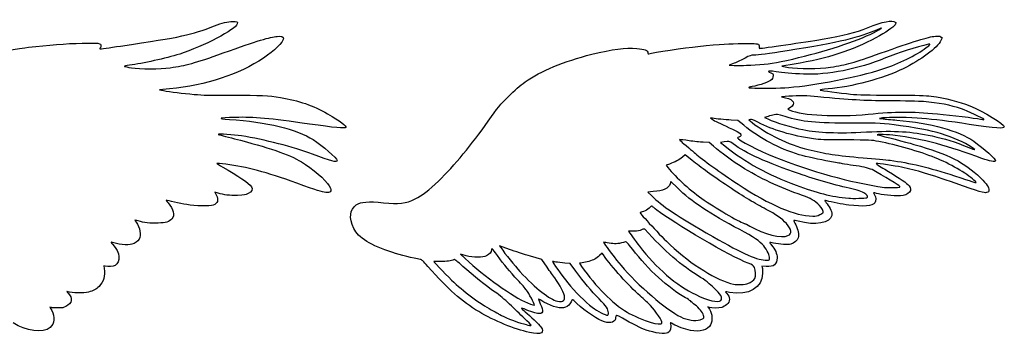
# Model space of a CAD drawing. Extents: x 4 to 591, y 15 to 833.
# Tile 3 of 6: x 305 to 591, y 275 to 366. Entities that reach past the tile are written whole.
import ezdxf

# ---------------------------------------------------------------- set-up
doc = ezdxf.new("R2010")
doc.units = 0
doc.layers.add('Layer_1', color=7, linetype='CONTINUOUS')

msp = doc.modelspace()

# ---------------------------------------------------------------- linework, layer by layer
at = {"layer": 'Layer_1', "color": 7}
for points in [[(573.034762, 361.216063), (573.431102, 360.895096), (573.066, 360.140939)], [(513.006973, 353.568926), (511.524482, 352.95429), (513.006973, 352.901565)], [(519.114954, 353.099707), (519.114954, 353.100671)], [(530.384457, 353.27092), (526.842964, 352.66578), (528.737244, 352.348299)], [(348.807373, 346.120753), (345.924765, 345.830287), (347.077786, 345.62109)], [(528.820214, 343.966139), (526.678838, 343.837446), (527.914233, 343.521156)], [(529.299638, 340.701846), (528.553389, 340.17582), (529.18098, 339.912482)], [(522.807902, 338.100973), (521.737228, 337.811584), (522.725528, 337.364674)], [(506.664992, 337.552639), (506.088482, 337.645616), (506.582646, 337.293468)], [(515.741641, 335.532841), (514.02909, 336.922186), (512.117773, 337.033871)], [(517.698539, 337.18045), (517.203553, 337.081521), (518.152479, 336.341027)], [(556.080945, 337.651852), (555.174992, 337.51182), (556.245694, 337.406088)], [(585.499096, 337.264328), (585.499096, 337.264129)], [(506.947323, 329.411764), (505.664844, 330.485216), (503.982369, 330.588964)], [(510.013446, 330.682195), (508.969672, 330.500494), (510.206655, 329.52515)], [(500.7744, 325.287071), (498.754715, 326.915433), (497.900324, 326.24005)], [(494.19017, 324.275357), (493.16349, 323.903594), (493.696006, 323.231159)], [(496.442693, 317.311058), (494.524998, 319.159531), (494.331676, 318.513969)], [(362.939301, 315.786444), (361.999247, 316.078384), (362.403978, 315.279694)], [(489.433465, 316.235792), (487.855077, 316.121556), (488.982841, 315.009269)], [(561.115389, 317.558296), (561.115389, 317.558608)], [(551.510391, 314.467058), (551.510306, 314.466775)], [(475.384677, 301.480894), (474.989613, 301.594847), (475.302302, 301.059723)], [(435.011301, 297.63669), (433.446463, 298.054035), (434.764233, 296.814359)], [(447.61269, 299.454718), (444.751087, 300.493956), (445.102101, 299.989276)], [(474.930028, 297.832592), (474.577767, 298.321937), (473.836224, 297.638362)], [(458.581946, 294.295748), (457.064249, 296.519357), (453.769285, 297.467433)], [(466.969068, 293.132268), (465.330047, 295.398765), (463.717729, 295.504498)], [(468.818419, 295.535225), (467.951811, 295.417587), (468.592186, 294.514894)], [(523.271877, 296.899739), (523.271792, 296.899625)], [(330.141742, 294.593613), (329.677795, 294.715502), (329.806772, 293.927187)], [(522.28474, 294.50622), (520.996876, 294.594378), (521.112246, 294.15702)], [(516.960113, 289.534025), (516.960057, 289.53428)], [(463.065902, 284.43875), (463.065902, 284.437276)], [(509.093717, 284.610983), (509.093717, 284.610756)], [(314.50697, 282.572391), (314.05714, 282.712989), (314.561225, 281.735518)], [(505.793452, 282.585061), (505.334608, 282.760526), (505.743732, 282.062324)], [(491.941899, 278.062526), (491.941899, 278.062186)], [(453.45702, 275.341691), (453.458069, 275.342627)], [(453.954246, 277.467506), (453.954246, 277.46725)]]:
    msp.add_lwpolyline(points, dxfattribs=at)
for points in [[(528.902589, 346.528885)], [(582.601663, 328.726488)], [(582.684151, 319.609672)], [(537.843912, 309.554277)], [(528.584882, 303.450293)], [(454.942545, 283.356085)], [(476.409061, 281.060844)], [(503.041096, 278.981121)]]:
    msp.add_lwpolyline(points, close=True, dxfattribs=at)
for points in [[(334.558998, 358.556088), (352.82262, 361.24937), (354.825156, 361.680009), (361.902671, 364.436334)], [(368.509266, 364.968652), (368.101928, 363.345676), (358.598494, 358.388135), (351.772328, 356.237717)], [(361.902671, 364.436334), (363.980806, 365.245654), (365.830639, 365.701294), (367.140586, 365.726381)], [(367.140586, 365.726381), (368.385392, 365.751893), (368.666391, 365.594854), (368.509266, 364.968652)], [(538.538258, 360.53005), (544.995128, 361.61195), (547.94914, 362.369991), (551.939131, 363.968901)], [(551.939131, 363.968901), (556.003077, 365.597376), (559.092813, 366.208866), (559.780838, 365.520841)], [(553.446, 362.417528), (555.947858, 363.674409), (556.669276, 364.279833), (554.511515, 363.311688)], [(559.721877, 364.738422), (559.2852, 364.037981), (556.982674, 362.46515), (554.186665, 360.957317)], [(559.780838, 365.520841), (560.023483, 365.278195), (560.018665, 365.213962), (559.721877, 364.738422)], [(364.430239, 356.542129), (374.512337, 360.113811), (377.973184, 361.177739), (380.116346, 361.364145)], [(381.916318, 360.693099), (381.916318, 359.736803), (379.22709, 357.108576), (376.17052, 355.077553)], [(380.116346, 361.364145), (381.369203, 361.473279), (381.916318, 361.268901), (381.916318, 360.693099)], [(554.511515, 363.311688), (549.238961, 360.946091), (543.922469, 359.691874), (528.408397, 357.153789)], [(529.973263, 354.770447), (539.11715, 356.887899), (548.567631, 359.96675), (553.446, 362.417528)], [(554.186665, 360.957317), (547.317128, 357.252831), (540.1584, 354.941093), (530.384457, 353.27092)], [(555.420784, 356.474494), (565.311685, 359.993452), (569.234778, 361.201663), (571.492233, 361.424126)], [(571.492233, 361.424126), (572.486485, 361.522205), (572.69092, 361.494425), (573.034762, 361.216063)], [(296.766595, 356.371597), (296.890469, 356.490085), (305.642948, 357.936888), (307.791921, 358.194019)], [(307.791921, 358.194019), (313.505376, 358.87748), (318.655843, 359.269427), (323.446791, 359.385335)], [(323.446791, 359.385335), (328.23292, 359.501272), (328.876271, 359.410847), (328.876271, 358.635146)], [(328.681247, 357.991767), (328.574098, 357.884334), (328.518255, 357.770948), (328.557657, 357.7392)], [(328.557657, 357.7392), (328.597058, 357.707735), (331.297512, 358.075134), (334.558998, 358.556088)], [(328.876271, 358.635146), (328.876271, 358.388532), (328.78868, 358.098973), (328.681247, 357.991767)], [(471.579392, 356.150466), (477.70628, 357.685455), (481.305005, 358.159465), (484.622107, 357.868431)], [(484.622107, 357.868431), (486.969222, 357.662353), (487.886769, 357.284608), (487.886769, 356.523846)], [(488.175959, 356.300759), (489.250545, 356.641824), (498.921931, 358.099313), (502.382268, 358.441654)], [(502.382268, 358.441654), (509.586321, 359.154425), (511.233874, 359.257323), (515.613855, 359.268066)], [(515.613855, 359.268066), (519.684123, 359.27657), (519.878608, 359.265373), (520.109858, 358.949083)], [(520.109858, 358.949083), (520.244504, 358.765398), (520.310551, 358.455685), (520.258394, 358.249011)], [(520.258394, 358.249011), (520.195748, 357.998428), (520.238551, 357.878381), (520.393606, 357.878381)], [(520.393606, 357.878381), (521.08115, 357.878381), (533.84862, 359.744202), (538.538258, 360.53005)], [(556.163915, 351.896428), (560.807121, 353.384334), (565.877991, 355.867824), (568.806236, 358.088117)], [(569.46515, 359.099178), (565.9632, 358.302076), (560.478841, 356.546154), (556.933124, 355.086907)], [(573.066, 360.140939), (572.081102, 358.106428), (567.094762, 354.386523), (562.101364, 351.961172)], [(568.806236, 358.088117), (570.00566, 358.997528), (570.177553, 359.26132), (569.46515, 359.099178)], [(351.772328, 356.237717), (347.612315, 354.927175), (341.108277, 353.484142), (337.150261, 352.993521)], [(376.17052, 355.077553), (368.838454, 350.205619), (359.718038, 347.220198), (348.807373, 346.120753)], [(348.972094, 352.253509), (353.778718, 352.923619), (355.795313, 353.483093), (364.430239, 356.542129)], [(452.224687, 348.111609), (456.723865, 351.328819), (463.397329, 354.10062), (471.579392, 356.150466)], [(487.886769, 356.523846), (487.886769, 356.298208), (487.968973, 356.23491), (488.175959, 356.300759)], [(516.119187, 355.042545), (515.222844, 354.570094), (513.822359, 353.906986), (513.006973, 353.568926)], [(518.613732, 355.901584), (517.88931, 355.901584), (517.484239, 355.76212), (516.119187, 355.042545)], [(528.408397, 357.153789), (522.813288, 356.238482), (520.17823, 355.901584), (518.613732, 355.901584)], [(556.933124, 355.086907), (548.975509, 351.811956), (540.203102, 350.079931), (533.102967, 350.38182)], [(540.926617, 352.418598), (545.773323, 353.180778), (547.598494, 353.691496), (555.420784, 356.474494)], [(337.150261, 352.993521), (336.140192, 352.86823), (335.552258, 352.7316), (335.690816, 352.654016)], [(335.690816, 352.654016), (335.818658, 352.582583), (336.727871, 352.397197), (337.711776, 352.24217)], [(337.711776, 352.24217), (340.194302, 351.850904), (346.128066, 351.856743), (348.972094, 352.253509)], [(513.006973, 352.901565), (513.822359, 352.872652), (514.785969, 352.86925), (515.14835, 352.893061)], [(515.14835, 352.893061), (515.510731, 352.918573), (517.295707, 353.010983), (519.114954, 353.099707)], [(519.114954, 353.100671), (522.894643, 353.285206), (524.872828, 353.589307), (529.973263, 354.770447)], [(528.737244, 352.348299), (531.597458, 351.868932), (537.65331, 351.903827), (540.926617, 352.418598)], [(525.196346, 351.05417), (523.52538, 351.317792), (522.971858, 351.3456), (522.974296, 351.165855)], [(522.974296, 351.165855), (522.97594, 351.097824), (523.271707, 350.918107), (523.633153, 350.766255)], [(523.633153, 350.766255), (524.201499, 350.527578), (524.290394, 350.420315), (524.290394, 349.973036)], [(524.290394, 349.973036), (524.290394, 349.688551), (524.213291, 349.311317), (524.118614, 349.134775)], [(533.102967, 350.38182), (530.015754, 350.513348), (527.001591, 350.769402), (525.196346, 351.05417)], [(528.902589, 346.5288), (536.362498, 347.069395), (548.651055, 349.488992), (556.163915, 351.896428)], [(562.101364, 351.961172), (556.164709, 349.077657), (547.130069, 346.653383), (540.267704, 346.102469)], [(447.227915, 343.807937), (449.24366, 345.774217), (450.651005, 346.98634), (452.224687, 348.111609)], [(518.936967, 346.935543), (516.672425, 346.487131), (516.672425, 346.435512), (518.936967, 346.336129)], [(524.118614, 349.134775), (523.711134, 348.373446), (521.5356, 347.45006), (518.936967, 346.935543)], [(518.936967, 346.336129), (521.503994, 346.223594), (525.8484, 346.307499), (528.902589, 346.528885)], [(347.077786, 345.62109), (348.994715, 345.273449), (352.663427, 344.816107), (355.972734, 344.512148)], [(355.972734, 344.512148), (358.516687, 344.278573), (360.597657, 344.230951), (367.091405, 344.25788)], [(367.091405, 344.25788), (375.365735, 344.291896), (377.535969, 344.191266), (381.09274, 343.606195)], [(381.09274, 343.606195), (386.281106, 342.753109), (390.647679, 341.243773), (394.764548, 338.880416)], [(441.441921, 336.711572), (444.140192, 340.565584), (445.058022, 341.691279), (447.227915, 343.807937)], [(527.914233, 343.521156), (530.390324, 342.887301), (530.907364, 341.835052), (529.299638, 340.701846)], [(537.303345, 343.812501), (534.226706, 344.111272), (531.926702, 344.152942), (528.820214, 343.966139)], [(558.058195, 342.625124), (550.262239, 342.680117), (547.100079, 342.86125), (537.303345, 343.812501)], [(540.267704, 346.102469), (538.770501, 345.98228), (537.905537, 345.854721), (537.992816, 345.767669)], [(537.992816, 345.767669), (538.123209, 345.637276), (543.889502, 344.867131), (546.774208, 344.594806)], [(546.774208, 344.594806), (549.105449, 344.374554), (551.7108, 344.309556), (558.963581, 344.28994)], [(558.963581, 344.28994), (566.667071, 344.267263), (568.52742, 344.218224), (570.246973, 343.982409)], [(570.246973, 343.982409), (574.518189, 343.396318), (578.166888, 342.476929), (581.451222, 341.159187)], [(568.023817, 342.39325), (566.755455, 342.490762), (562.270932, 342.595361), (558.058195, 342.625124)], [(579.060142, 340.30012), (576.048132, 341.339556), (572.181647, 342.072879), (568.023817, 342.39325)], [(581.451222, 341.159187), (585.492945, 339.537628), (591.495987, 335.877817), (591.495987, 335.035361)], [(367.915011, 337.806765), (362.961156, 337.670986), (362.420702, 337.48852), (366.213912, 337.232438)], [(389.493468, 335.871723), (377.717216, 337.586542), (373.541811, 337.96097), (367.915011, 337.806765)], [(394.764548, 338.880416), (398.467899, 336.754431), (400.382787, 335.323871), (400.11188, 334.885521)], [(524.619836, 338.599247), (524.212129, 338.484161), (523.396772, 338.26011), (522.807902, 338.100973)], [(527.74954, 338.064803), (525.480236, 338.771055), (525.324076, 338.797701), (524.619836, 338.599247)], [(547.927852, 336.164683), (536.328057, 336.129534), (532.944992, 336.447865), (527.74954, 338.064803)], [(529.18098, 339.912482), (532.833874, 338.379846), (542.679591, 337.87902), (551.881162, 338.757732)], [(551.881162, 338.757732), (560.36931, 339.568356), (564.090151, 339.584967), (572.053635, 338.847874)], [(567.529087, 337.540167), (564.358025, 337.823348), (557.617351, 337.889225), (556.080945, 337.651852)], [(572.053635, 338.847874), (576.239471, 338.460378), (582.836598, 337.647912), (584.578318, 337.30543)], [(585.499096, 337.264129), (585.323065, 337.548926), (580.656614, 339.749178), (579.060142, 340.30012)], [(366.213912, 337.232438), (377.07086, 336.499483), (385.824671, 334.387956), (390.572476, 331.356954)], [(400.11188, 334.885521), (399.890494, 334.527647), (396.668835, 334.826844), (389.493468, 335.871723)], [(427.001046, 319.330233), (431.63178, 323.843811), (436.724391, 329.973449), (441.441921, 336.711572)], [(506.582646, 337.293468), (507.285609, 336.792501), (508.861616, 336.011216), (511.551184, 334.830472)], [(512.117773, 337.033871), (510.19285, 337.146123), (507.73218, 337.38035), (506.664992, 337.552639)], [(531.876076, 326.98423), (525.967313, 328.779099), (520.488369, 331.682031), (515.741641, 335.532841)], [(519.882888, 336.393496), (518.540315, 337.097622), (518.091959, 337.259169), (517.698539, 337.18045)], [(518.152479, 336.341027), (522.601625, 332.86938), (528.629301, 329.964151), (534.436441, 328.492545)], [(536.067723, 331.572898), (529.698472, 332.493052), (524.193817, 334.132639), (519.882888, 336.393496)], [(522.725528, 337.364674), (525.224721, 336.234444), (529.61023, 334.898759), (532.938246, 334.254217)], [(561.35262, 335.373562), (555.927477, 336.150539), (555.305953, 336.187191), (547.927852, 336.164683)], [(556.245694, 337.406088), (556.834564, 337.347978), (558.65058, 337.183002), (560.281323, 337.039597)], [(560.281323, 337.039597), (570.179027, 336.168879), (578.201244, 333.963666), (582.601068, 330.904176)], [(574.585512, 332.605587), (571.053231, 333.785707), (568.04366, 334.415225), (561.35262, 335.373562)], [(581.283269, 335.797937), (575.452346, 336.670469), (571.117493, 337.21954), (567.529087, 337.540167)], [(591.495987, 335.035361), (591.495987, 334.446803), (589.134472, 334.623146), (581.283269, 335.797937)], [(584.578318, 337.30543), (585.594255, 337.105587), (585.597231, 337.105304), (585.499096, 337.264328)], [(369.726945, 332.428989), (367.585965, 332.756532), (362.79635, 333.066019), (362.980545, 332.864901)], [(362.980545, 332.864901), (363.029868, 332.811043), (365.173739, 332.240372), (367.744876, 331.596539)], [(390.335386, 327.140986), (385.001093, 329.182554), (376.221175, 331.435417), (369.726945, 332.428989)], [(511.551184, 334.830472), (514.129918, 333.6984), (515.284639, 332.891093), (514.93235, 332.466605)], [(514.31777, 332.112472), (514.094967, 332.05663), (513.913011, 331.956567), (513.91338, 331.890236)], [(514.93235, 332.466605), (514.81698, 332.327991), (514.540545, 332.168372), (514.31777, 332.112472)], [(532.938246, 334.254217), (537.644098, 333.342794), (542.897631, 333.151285), (551.386998, 333.581698)], [(551.386998, 333.581698), (559.976967, 334.017213), (564.350655, 333.752627), (570.476098, 332.426665)], [(559.784693, 332.590422), (558.116504, 332.808973), (553.800302, 332.925987), (554.680828, 332.728753)], [(554.680828, 332.728753), (556.637726, 332.290148), (562.749506, 330.696879), (565.222961, 329.980535)], [(584.989512, 325.922145), (575.66418, 329.410942), (567.438718, 331.587099), (559.784693, 332.590422)], [(570.476098, 332.426665), (574.213918, 331.617572), (576.887414, 330.780161), (581.201518, 329.067014)], [(582.601663, 328.726488), (581.065228, 329.942806), (577.741691, 331.551128), (574.585512, 332.605587)], [(367.744876, 331.596539), (377.201452, 329.228561), (383.647266, 327.015383), (387.142044, 324.936539)], [(390.572476, 331.356954), (393.193956, 329.683351), (397.564809, 325.905817), (397.564809, 325.313773)], [(497.165216, 331.358202), (496.936743, 331.358202), (497.443861, 330.892583), (499.767222, 328.969729)], [(499.848066, 331.025443), (498.499569, 331.208561), (497.292265, 331.358202), (497.165216, 331.358202)], [(503.982369, 330.588964), (503.056998, 330.646224), (501.196564, 330.842381), (499.848066, 331.025443)], [(514.963786, 323.503937), (513.30189, 324.531978), (508.914085, 327.7656), (506.947323, 329.411764)], [(512.635748, 330.105231), (511.500614, 330.941452), (511.501266, 330.94131), (510.013446, 330.682195)], [(510.206655, 329.52515), (516.325408, 324.700554), (522.705005, 321.187096), (530.944299, 318.104135)], [(531.911764, 321.382091), (522.511994, 324.607691), (516.254372, 327.439559), (512.635748, 330.105231)], [(513.91338, 331.890236), (513.915024, 331.370844), (520.416397, 327.993789), (524.603906, 326.336088)], [(545.37446, 331.266898), (539.370113, 331.283906), (537.686872, 331.338898), (536.067723, 331.572898)], [(555.05452, 330.804312), (552.740854, 331.239685), (552.591354, 331.246828), (545.37446, 331.266898)], [(571.398973, 326.087603), (566.721638, 327.951071), (560.170346, 329.841638), (555.05452, 330.804312)], [(565.222961, 329.980535), (575.549178, 326.990041), (579.799389, 324.849288), (584.553317, 320.244236)], [(582.601068, 330.904176), (585.595587, 328.821846), (589.135635, 325.664901), (588.978794, 325.216687)], [(397.564809, 325.313773), (397.564809, 324.605254), (395.78675, 325.054687), (390.335386, 327.140986)], [(499.767222, 328.969729), (500.424038, 328.426186), (501.299631, 327.679682), (501.713036, 327.310866)], [(501.713036, 327.310866), (503.524148, 325.694976), (509.211241, 321.609855), (514.083515, 318.424961)], [(524.603906, 326.336088), (535.552271, 322.002028), (546.456784, 318.984746), (556.65788, 317.466737)], [(540.742082, 325.020529), (537.813836, 325.500491), (533.925326, 326.361713), (531.876076, 326.98423)], [(534.436441, 328.492545), (539.367534, 327.242891), (542.768457, 326.732343), (550.420243, 326.093074)], [(581.201518, 329.067014), (583.123351, 328.303843), (583.140926, 328.299534), (582.601663, 328.726488)], [(362.532104, 324.461169), (362.498372, 324.427436), (363.306246, 323.933159), (364.32788, 323.36331)], [(365.213254, 324.186775), (363.772602, 324.371877), (362.566063, 324.495213), (362.532104, 324.461169)], [(385.869657, 318.673502), (376.666271, 321.992504), (371.438617, 323.387802), (365.213254, 324.186775)], [(387.142044, 324.936539), (390.408236, 322.993672), (394.220324, 319.691027), (395.230422, 317.929124)], [(497.900324, 326.24005), (496.933994, 325.476227), (495.69582, 324.820545), (494.19017, 324.275357)], [(511.359534, 317.692857), (506.627802, 320.866072), (503.268973, 323.275833), (500.7744, 325.287071)], [(532.842208, 315.145219), (526.076504, 317.484028), (520.421698, 320.127846), (514.963786, 323.503937)], [(544.468479, 324.360028), (543.834312, 324.491556), (542.157449, 324.78857), (540.742082, 325.020529)], [(547.598211, 323.861187), (546.511039, 324.004337), (545.102674, 324.228699), (544.468479, 324.360028)], [(553.034013, 322.630809), (551.913052, 323.108901), (549.965735, 323.54966), (547.598211, 323.861187)], [(550.420243, 326.093074), (553.693776, 325.819531), (557.25171, 325.482548), (558.326891, 325.344161)], [(554.220935, 324.440022), (554.034416, 324.440022), (555.173433, 323.677616), (556.752132, 322.745754)], [(561.586535, 323.353956), (559.731033, 323.740148), (554.984476, 324.440022), (554.220935, 324.440022)], [(558.326891, 325.344161), (564.016904, 324.611631), (569.583241, 323.269512), (577.023165, 320.836195)], [(582.684151, 319.609616), (580.649414, 321.481219), (575.40515, 324.491584), (571.398973, 326.087603)], [(588.978794, 325.216687), (588.82714, 324.783666), (587.320441, 325.050009), (584.989512, 325.922145)], [(364.32788, 323.36331), (368.488942, 321.042387), (372.167915, 318.523691), (372.618113, 317.687811)], [(493.696006, 323.231159), (495.905216, 320.441528), (500.644772, 316.190806), (504.276548, 313.741928)], [(547.186479, 317.029946), (542.914328, 317.985449), (536.405924, 319.839846), (531.911764, 321.382091)], [(560.840428, 318.004384), (560.205609, 318.530211), (553.934523, 322.246772), (553.034013, 322.630809)], [(556.752132, 322.745754), (559.72114, 320.993235), (562.80702, 318.971906), (563.450457, 318.358176)], [(577.165266, 318.713953), (569.986696, 321.248013), (566.000419, 322.435247), (561.586535, 323.353956)], [(577.023165, 320.836195), (582.371518, 319.086964), (582.998939, 318.891231), (583.342696, 318.865039)], [(394.263184, 316.009786), (393.080854, 316.133376), (391.684054, 316.576658), (385.869657, 318.673502)], [(395.230422, 317.929124), (395.823317, 316.894904), (395.866857, 316.58417), (395.473918, 316.191203)], [(420.268762, 314.15091), (422.283855, 315.142724), (424.281657, 316.679669), (427.001046, 319.330233)], [(494.331676, 318.513969), (493.930063, 317.173493), (492.37166, 316.448646), (489.433465, 316.235792)], [(514.083515, 318.424961), (523.647723, 312.173036), (530.568737, 309.211172), (535.784939, 309.137754)], [(530.944299, 318.104135), (536.938838, 315.861137), (541.114469, 314.833238), (546.280498, 314.329011)], [(561.115389, 317.558608), (561.180586, 317.624088), (561.056995, 317.824781), (560.840428, 318.004384)], [(563.450457, 318.358176), (563.991959, 317.841732), (564.357203, 317.045537), (564.249515, 316.6164)], [(586.355471, 315.970753), (585.628951, 315.79132), (584.435679, 316.147351), (577.165266, 318.713953)], [(583.342696, 318.865039), (583.433405, 318.856535), (583.136901, 319.193206), (582.684151, 319.609672)], [(584.553317, 320.244236), (586.478806, 318.378983), (587.096872, 317.481562), (587.018353, 316.664872)], [(362.403978, 315.279694), (363.130696, 313.845591), (362.810126, 312.752976), (361.529518, 312.29949)], [(368.596602, 315.160299), (366.288236, 315.086315), (364.587591, 315.274535), (362.939301, 315.786444)], [(371.638602, 315.664781), (370.882913, 315.274847), (370.574447, 315.223682), (368.596602, 315.160299)], [(372.618113, 317.687811), (373.051956, 316.882176), (372.736885, 316.23154), (371.638602, 315.664781)], [(395.473918, 316.191203), (395.250548, 315.967833), (395.009348, 315.931833), (394.263184, 316.009786)], [(488.982841, 315.009269), (491.997515, 312.036009), (496.151405, 309.274243), (506.776904, 303.178677)], [(514.574135, 305.200828), (505.992699, 309.713244), (500.561235, 313.340967), (496.442693, 317.311058)], [(522.291798, 311.090854), (518.947682, 312.811625), (515.83714, 314.690117), (511.359534, 317.692857)], [(537.748299, 312.224372), (536.41012, 313.606828), (535.188331, 314.334227), (532.842208, 315.145219)], [(551.264542, 315.470863), (550.472542, 316.137345), (549.478772, 316.517244), (547.186479, 317.029946)], [(551.510306, 314.466775), (551.939159, 314.652728), (551.861915, 314.968139), (551.264542, 315.470863)], [(554.969083, 315.587027), (554.131049, 315.805861), (553.445433, 315.964403), (553.445433, 315.939175)], [(553.445433, 315.939175), (553.445433, 315.913663), (553.59822, 315.634337), (553.785024, 315.317735)], [(553.785024, 315.317735), (554.194063, 314.624466), (554.239474, 313.552233), (553.882819, 313.007953)], [(562.078828, 315.124384), (560.35457, 314.908951), (556.639597, 315.149896), (554.969083, 315.587027)], [(556.65788, 317.466737), (557.429017, 317.351934), (560.982557, 317.425068), (561.115389, 317.558296)], [(564.249515, 316.6164), (564.073767, 315.915874), (563.109591, 315.253162), (562.078828, 315.124384)], [(587.018353, 316.664872), (586.972998, 316.190523), (586.888809, 316.102507), (586.355471, 315.970753)], [(347.840844, 313.773449), (347.692876, 313.829291), (347.934954, 313.471559), (348.378803, 312.978416)], [(353.835269, 312.478072), (351.79852, 312.841587), (348.314372, 313.594498), (347.840844, 313.773449)], [(348.378803, 312.978416), (349.994693, 311.182554), (350.410989, 309.39429), (349.464189, 308.315934)], [(361.529518, 312.29949), (360.544479, 311.950658), (356.228957, 312.050891), (353.835269, 312.478072)], [(402.404315, 305.514794), (400.932765, 308.671087), (401.176998, 311.073676), (403.100391, 312.362674)], [(403.100391, 312.362674), (404.555499, 313.337849), (406.48765, 313.490806), (411.044372, 312.991597)], [(411.044372, 312.991597), (415.360403, 312.518778), (417.498746, 312.787502), (420.268762, 314.15091)], [(489.087071, 311.976255), (488.965181, 312.050239), (488.631969, 311.842743), (488.234551, 311.445184)], [(504.276548, 313.741928), (508.40022, 310.961395), (515.320498, 306.979398), (516.029159, 306.979398)], [(538.81543, 310.163187), (539.003367, 310.457424), (538.479723, 311.468825), (537.748299, 312.224372)], [(539.314129, 313.658277), (539.275861, 313.620009), (539.580869, 313.176161), (539.991865, 312.671735)], [(539.949118, 313.564167), (539.638072, 313.654025), (539.352283, 313.696261), (539.314129, 313.658277)], [(546.271228, 312.337644), (544.435313, 312.578306), (541.166995, 313.212359), (539.949118, 313.564167)], [(539.991865, 312.671735), (540.893395, 311.564976), (541.486658, 310.10074), (541.343225, 309.336321)], [(553.882819, 313.007953), (553.251487, 312.044428), (550.414063, 311.794554), (546.271228, 312.337644)], [(546.280498, 314.329011), (547.325008, 314.226964), (551.192627, 314.328983), (551.510391, 314.467058)], [(485.602724, 310.167071), (485.407134, 310.032992), (491.895609, 303.069317), (494.38749, 300.739068)], [(486.622517, 310.500539), (486.094791, 310.340098), (485.63589, 310.189861), (485.602724, 310.167071)], [(488.234551, 311.445184), (487.78509, 310.995723), (487.283329, 310.701685), (486.622517, 310.500539)], [(490.522365, 310.875165), (489.842901, 311.413946), (489.196998, 311.909414), (489.087071, 311.976255)], [(517.060233, 295.450101), (512.153972, 297.298658), (495.261439, 307.117389), (490.522365, 310.875165)], [(528.142535, 306.965282), (526.863005, 308.388444), (525.025502, 309.684132), (522.291798, 311.090854)], [(541.343225, 309.336321), (540.921969, 307.090687), (536.580369, 306.330123), (531.537477, 307.618498)], [(535.784939, 309.137754), (536.774315, 309.123581), (537.135307, 309.196715), (537.843912, 309.554277)], [(537.843912, 309.554192), (538.316561, 309.792586), (538.75372, 310.066611), (538.81543, 310.163187)], [(339.720803, 307.712296), (339.192028, 307.876989), (338.759405, 307.975351), (338.759405, 307.930564)], [(338.759405, 307.930564), (338.759405, 307.886343), (338.909924, 307.638142), (339.094148, 307.379594)], [(339.094148, 307.379594), (340.262192, 305.739269), (340.651729, 303.582586), (339.985247, 302.445978)], [(345.474794, 307.094173), (343.228791, 307.013669), (341.299786, 307.220882), (339.720803, 307.712296)], [(349.464189, 308.315934), (348.684548, 307.427981), (347.875625, 307.180233), (345.474794, 307.094173)], [(516.029159, 306.979398), (516.137726, 306.979398), (516.799162, 306.647887), (517.499206, 306.242702)], [(528.584882, 303.450293), (529.870394, 304.096337), (529.731751, 305.197654), (528.142535, 306.965282)], [(530.261376, 307.89686), (530.238699, 307.874183), (530.508274, 307.303965), (530.859572, 306.624926)], [(531.537477, 307.618498), (530.857984, 307.792261), (530.283713, 307.917298), (530.261376, 307.89686)], [(530.859572, 306.624926), (531.591307, 305.210891), (531.853965, 303.73852), (531.542693, 302.795348)], [(413.692866, 298.530482), (407.341587, 300.574488), (403.63988, 302.864769), (402.404315, 305.514794)], [(482.287238, 304.716586), (482.285565, 304.635798), (484.266926, 301.902038), (485.438655, 300.368494)], [(483.810888, 304.766476), (482.97342, 304.757972), (482.287748, 304.738129), (482.287238, 304.716586)], [(486.067578, 305.138523), (485.479587, 304.848992), (485.030806, 304.775036), (483.810888, 304.766476)], [(486.988384, 305.292444), (486.839849, 305.45742), (486.651798, 305.425956), (486.067578, 305.138523)], [(503.205846, 291.324387), (497.596649, 294.752494), (492.642652, 299.019345), (486.988384, 305.292444)], [(521.543792, 300.472923), (520.40503, 301.866917), (518.648542, 303.058375), (514.574135, 305.200828)], [(517.499206, 306.242702), (521.653465, 303.838243), (526.784854, 302.545644), (528.584882, 303.450293)], [(331.923487, 301.556409), (331.715707, 301.633795), (331.878132, 301.372157), (332.362602, 300.848797)], [(337.869723, 300.942964), (336.675118, 300.617405), (333.587424, 300.93446), (331.923487, 301.556409)], [(332.362602, 300.848797), (334.445754, 298.59789), (334.727717, 295.816394), (332.976869, 294.788636)], [(339.985247, 302.445978), (339.580375, 301.755487), (338.789594, 301.193631), (337.869723, 300.942964)], [(475.302302, 301.059723), (475.793603, 300.218854), (478.61898, 296.492428), (480.063487, 294.780019)], [(477.179887, 301.182208), (476.409798, 301.283972), (475.601953, 301.418334), (475.384677, 301.480894)], [(481.386728, 301.628778), (479.700907, 301.127783), (478.532296, 301.00371), (477.179887, 301.182208)], [(483.459987, 299.453556), (482.00794, 301.35498), (481.667443, 301.71223), (481.386728, 301.628778)], [(494.38749, 300.739068), (500.482261, 295.039729), (508.059581, 290.348929), (512.771017, 289.358561)], [(506.776904, 303.178677), (515.605181, 298.114129), (519.955115, 296.21486), (522.47829, 296.3232)], [(523.323978, 301.456772), (523.289962, 301.423039), (523.532608, 301.079225), (523.863043, 300.693146)], [(524.37308, 301.294913), (523.829991, 301.417937), (523.357937, 301.491071), (523.323978, 301.456772)], [(523.863043, 300.693146), (524.871298, 299.515209), (525.442876, 298.18902), (525.442167, 297.029083)], [(529.431591, 300.993392), (528.553729, 300.732605), (526.248567, 300.870085), (524.37308, 301.294913)], [(531.542693, 302.795348), (531.291827, 302.035039), (530.412775, 301.284765), (529.431591, 300.993392)], [(421.668879, 296.533559), (419.92183, 296.828391), (415.688513, 297.888265), (413.692866, 298.530482)], [(442.451991, 299.397685), (442.376022, 298.61538), (441.892148, 298.011855), (440.981291, 297.563272)], [(444.151928, 297.681506), (442.550778, 299.893521), (442.504658, 299.940066), (442.451991, 299.397685)], [(445.102101, 299.989276), (446.481269, 298.006356), (449.118312, 294.716806), (450.687912, 293.021376)], [(453.769285, 297.467433), (451.957068, 297.988866), (449.186598, 298.883169), (447.61269, 299.454718)], [(485.593512, 285.981761), (482.345603, 288.879222), (477.492746, 294.272419), (474.930028, 297.832592)], [(498.84069, 285.395301), (493.797458, 288.229635), (487.948734, 293.575493), (483.459987, 299.453556)], [(485.438655, 300.368494), (490.098217, 294.270265), (496.389713, 288.856403), (501.781918, 286.305137)], [(523.271792, 296.899625), (523.341524, 297.626117), (522.575745, 299.20972), (521.543792, 300.472923)], [(423.952554, 294.501317), (422.528513, 296.11542), (422.149833, 296.452431), (421.668879, 296.533559)], [(427.639776, 295.977146), (426.529843, 296.002658), (425.640671, 295.968643), (425.663858, 295.900044)], [(425.663858, 295.900044), (425.751732, 295.637556), (430.052145, 291.1896), (431.469808, 289.894677)], [(431.552154, 296.496482), (430.561587, 296.073411), (429.500551, 295.932557), (427.639776, 295.977146)], [(434.105348, 294.523937), (432.544989, 295.930006), (431.719342, 296.567858), (431.552154, 296.496482)], [(434.764233, 296.814359), (440.380715, 291.530693), (448.556769, 285.69858), (452.883572, 283.889594)], [(440.981291, 297.563272), (439.860813, 297.011452), (437.23406, 297.04371), (435.011301, 297.63669)], [(450.105562, 290.488819), (447.675676, 293.085893), (446.104205, 294.98434), (444.151928, 297.681506)], [(460.124391, 295.908775), (460.032831, 295.816932), (462.839499, 291.949228), (464.632441, 289.695997)], [(461.143417, 295.788019), (460.614302, 295.885814), (460.155742, 295.939956), (460.124391, 295.908775)], [(463.717729, 295.504498), (462.830995, 295.562891), (461.672532, 295.689883), (461.143417, 295.788019)], [(472.46057, 296.632261), (471.61148, 296.20029), (469.884132, 295.680019), (468.818419, 295.535225)], [(473.836224, 297.638362), (473.428346, 297.26246), (472.809317, 296.809654), (472.46057, 296.632261)], [(518.83098, 294.189676), (518.500148, 294.870614), (518.389767, 294.949219), (517.060233, 295.450101)], [(525.442167, 297.029083), (525.440551, 295.105011), (524.501376, 294.354283), (522.28474, 294.50622)], [(522.47829, 296.3232), (523.189276, 296.353531), (523.221676, 296.377342), (523.271877, 296.899739)], [(329.806772, 293.927187), (330.159685, 291.774501), (329.672409, 290.055883), (328.328192, 288.711581)], [(332.976869, 294.788636), (332.39537, 294.447317), (331.051635, 294.354879), (330.141742, 294.593613)], [(438.702775, 281.376369), (433.717285, 284.352775), (429.943209, 287.71098), (423.952554, 294.501317)], [(443.437143, 287.055666), (440.927858, 288.756283), (437.156362, 291.774614), (434.105348, 294.523937)], [(450.687912, 293.021376), (455.281172, 288.059839), (459.328082, 284.866951), (461.591206, 284.418907)], [(460.795691, 291.163266), (460.412901, 291.663156), (459.416721, 293.072769), (458.581946, 294.295748)], [(473.685477, 285.071499), (471.382611, 287.397666), (469.364995, 289.819106), (466.969068, 293.132268)], [(468.592186, 294.514894), (472.837124, 288.531043), (477.520271, 283.82828), (481.854387, 281.196935)], [(480.063487, 294.780019), (484.869798, 289.082409), (493.252469, 281.875266), (497.456589, 279.825931)], [(521.229317, 292.484296), (521.23782, 288.335622), (517.135124, 285.967843), (511.647534, 286.950132)], [(518.947483, 291.022299), (519.308504, 291.720387), (519.249317, 293.328595), (518.83098, 294.189676)], [(521.112246, 294.15702), (521.175742, 293.916359), (521.228466, 293.163761), (521.229317, 292.484296)], [(431.469808, 289.894677), (434.929748, 286.734302), (440.028227, 283.039058), (442.917921, 281.597386)], [(452.595146, 287.606211), (452.210202, 288.139635), (451.089865, 289.436797), (450.105562, 290.488819)], [(463.670277, 285.535106), (463.67297, 286.506907), (462.299329, 289.199906), (460.795691, 291.163266)], [(464.632441, 289.695997), (466.559235, 287.274557), (469.771002, 284.069254), (471.704372, 282.638268)], [(505.440425, 289.769641), (505.16263, 290.043468), (504.157096, 290.743002), (503.205846, 291.324387)], [(507.153685, 288.208885), (506.489159, 288.793531), (505.718192, 289.495871), (505.440425, 289.769641)], [(512.771017, 289.358561), (513.755546, 289.151631), (516.348425, 289.260198), (516.960113, 289.534025)], [(516.960057, 289.53428), (517.890614, 289.951002), (518.711216, 290.565383), (518.947483, 291.022299)], [(319.310646, 286.78286), (320.786787, 285.306746), (320.535836, 283.818501), (318.64269, 282.821187)], [(319.081323, 287.233625), (318.848031, 287.307043), (318.911244, 287.182035), (319.310646, 286.78286)], [(325.304787, 287.04342), (323.796728, 286.650624), (320.625439, 286.747654), (319.081323, 287.233625)], [(328.328192, 288.711581), (327.469408, 287.852769), (326.626384, 287.38766), (325.304787, 287.04342)], [(447.694866, 283.518113), (446.165263, 285.003241), (444.836183, 286.107477), (443.437143, 287.055666)], [(454.942545, 283.356), (454.942545, 283.617071), (453.209272, 286.755307), (452.595146, 287.606211)], [(501.781918, 286.305137), (505.410265, 284.588362), (508.268523, 283.926132), (509.093717, 284.610983)], [(509.093717, 284.610756), (509.743672, 285.150161), (508.943764, 286.634268), (507.153685, 288.208885)], [(511.647534, 286.950132), (510.990718, 287.067487), (510.453326, 287.134951), (510.453326, 287.099235)], [(510.453326, 287.099235), (510.453326, 287.063802), (510.607531, 286.871046), (510.796743, 286.670891)], [(510.796743, 286.670891), (511.856674, 285.54823), (511.857496, 284.350989), (510.798387, 283.405975)], [(451.936431, 279.481975), (450.826583, 280.514353), (448.917902, 282.330595), (447.694866, 283.518113)], [(452.883572, 283.889594), (454.278643, 283.306337), (454.942545, 283.134302), (454.942545, 283.356085)], [(456.593981, 283.679376), (457.650737, 281.392016), (457.427764, 280.642479), (455.74971, 280.841216)], [(456.05863, 285.041339), (455.993433, 285.070535), (456.234094, 284.457742), (456.593981, 283.679376)], [(457.657398, 284.171074), (456.843231, 284.62045), (456.12377, 285.012057), (456.05863, 285.041339)], [(463.891946, 282.662929), (462.508639, 282.134608), (460.440765, 282.634583), (457.657398, 284.171074)], [(461.591206, 284.418907), (462.5676, 284.225584), (462.666104, 284.227002), (463.065902, 284.43875)], [(463.065902, 284.437276), (463.556466, 284.695512), (463.667329, 284.896857), (463.670277, 285.535106)], [(465.583635, 284.246844), (465.1056, 283.363654), (464.67771, 282.963033), (463.891946, 282.662929)], [(465.933458, 284.888665), (465.910781, 284.852665), (465.755159, 284.563956), (465.583635, 284.246844)], [(467.206696, 283.78046), (466.527231, 284.42588), (465.954265, 284.92458), (465.933458, 284.888665)], [(475.274665, 278.395824), (473.562028, 278.859402), (469.611836, 281.49582), (467.206696, 283.78046)], [(476.409061, 281.060844), (476.362573, 282.138917), (475.868239, 282.866683), (473.685477, 285.071499)], [(488.59132, 283.199187), (488.158526, 283.644794), (486.809518, 284.896942), (485.593512, 285.981761)], [(500.240806, 284.465877), (500.014318, 284.671672), (499.38429, 285.089783), (498.84069, 285.395301)], [(501.553134, 283.381994), (501.057865, 283.772438), (500.467294, 284.260167), (500.240806, 284.465877)], [(504.048898, 280.294413), (503.798598, 281.130094), (502.725005, 282.458154), (501.553134, 283.381994)], [(510.798387, 283.405975), (510.431783, 283.078658), (509.777802, 282.708028), (509.345121, 282.582369)], [(314.561225, 281.735518), (315.53178, 279.853767), (315.355351, 277.844031), (314.12486, 276.763663)], [(316.439348, 282.436611), (315.623962, 282.434967), (314.754378, 282.495005), (314.50697, 282.572391)], [(318.64269, 282.821187), (318.047726, 282.507789), (317.662951, 282.440608), (316.439348, 282.436611)], [(453.458069, 275.342627), (449.071398, 276.268479), (443.317238, 278.621461), (438.702775, 281.376369)], [(442.917921, 281.597386), (443.688009, 281.213235), (444.435902, 280.799291), (444.579931, 280.677572)], [(444.579931, 280.677572), (445.00765, 280.316098), (448.316391, 278.889364), (450.000935, 278.340038)], [(451.276611, 282.407443), (451.20858, 282.43749), (451.15302, 282.396104), (451.15302, 282.313332)], [(451.15302, 282.313332), (451.15302, 282.231411), (451.625131, 281.786145), (452.20218, 281.323729)], [(455.74971, 280.841216), (455.146696, 280.912649), (452.758535, 281.748869), (451.276611, 282.407443)], [(452.20218, 281.323729), (453.670328, 280.147238), (456.222076, 277.699918), (456.780161, 276.93309)], [(471.704372, 282.638268), (473.257814, 281.488507), (475.601896, 280.257194), (476.101332, 280.328683)], [(476.101332, 280.328683), (476.385165, 280.369219), (476.433978, 280.485723), (476.409061, 281.060844)], [(481.854387, 281.196935), (483.283814, 280.329109), (486.816151, 278.820085), (488.79275, 278.232888)], [(491.941899, 278.062186), (492.141458, 278.581946), (490.230765, 281.511213), (488.59132, 283.199187)], [(505.743732, 282.062324), (506.628794, 280.551742), (506.769534, 278.811865), (506.109855, 277.536189)], [(509.345121, 282.582369), (508.450082, 282.322431), (506.477735, 282.324699), (505.793452, 282.585061)], [(314.12486, 276.763663), (312.134287, 275.015877), (307.06526, 275.652539), (303.325965, 278.120041)], [(450.000935, 278.340038), (452.753065, 277.442504), (453.954246, 277.177408), (453.954246, 277.467506)], [(453.954246, 277.46725), (453.954246, 277.542935), (453.046224, 278.449625), (451.936431, 279.481975)], [(478.499329, 279.602674), (478.490825, 278.396277), (477.14125, 277.890548), (475.274665, 278.395824)], [(480.473461, 279.432595), (478.67349, 280.461572), (478.504261, 280.476113), (478.499329, 279.602674)], [(487.391726, 276.006529), (486.178639, 276.410976), (483.04131, 277.964646), (480.473461, 279.432595)], [(488.79275, 278.232888), (490.324734, 277.777757), (491.802009, 277.697679), (491.941899, 278.062526)], [(494.408069, 277.939701), (494.71543, 276.975468), (494.342306, 275.494677), (493.72098, 275.211496)], [(495.221074, 277.74411), (494.358803, 278.263332), (494.300353, 278.277392), (494.408069, 277.939701)], [(500.257587, 275.914828), (498.50623, 276.269698), (496.397962, 277.035449), (495.221074, 277.74411)], [(497.456589, 279.825931), (499.355745, 278.900192), (501.594066, 278.561622), (503.041096, 278.981121)], [(503.041153, 278.981093), (503.358208, 279.072935), (503.759565, 279.256337), (503.932961, 279.388715)], [(503.932961, 279.388715), (504.216142, 279.604715), (504.227906, 279.697124), (504.048898, 280.294413)], [(456.92898, 275.192872), (456.463332, 274.943707), (455.056611, 275.003802), (453.45702, 275.341691)], [(456.780161, 276.93309), (457.329033, 276.178961), (457.392217, 275.440677), (456.92898, 275.192872)], [(493.72098, 275.211496), (492.788721, 274.786724), (489.999657, 275.136945), (487.391726, 276.006529)], [(506.109855, 277.536189), (505.326132, 276.020646), (502.964447, 275.366353), (500.257587, 275.914828)]]:
    msp.add_open_spline(points, degree=3, dxfattribs=at)

doc.saveas('drawing.dxf')
